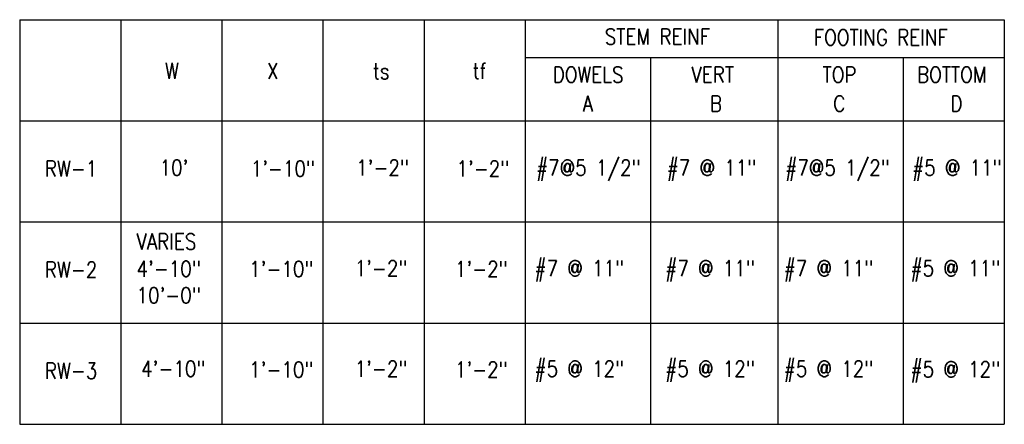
# Model space of a CAD drawing. Header units: inches. Extents: x 1837 to 2195, y 8687 to 9001.
# Tile 11 of 11: x 2102 to 2195, y 8912 to 8950. Entities that reach past the tile are written whole.
import ezdxf

# ---------------------------------------------------------------- set-up
doc = ezdxf.new("R2010")
doc.units = ezdxf.units.IN
doc.header["$MEASUREMENT"] = 0
doc.layers.add('COM-TBL-LINE', color=4, linetype='CONTINUOUS')
doc.layers.add('COM-TBL-TXT', color=6, linetype='CONTINUOUS')
doc.styles.add('TIGHT', font='SIMPLEX.SHX', dxfattribs={"width": 0.85})

msp = doc.modelspace()

# ---------------------------------------------------------------- linework, layer by layer
at = {"layer": 'COM-TBL-LINE'}
for p, q in [((2101.67, 8950.332), (2195.186, 8950.332)), ((2101.67, 8950.332), (2101.67, 8911.932)), ((2111.27, 8950.332), (2111.27, 8911.932)), ((2120.87, 8950.332), (2120.87, 8911.932)), ((2130.47, 8950.332), (2130.47, 8911.932)), ((2140.07, 8950.332), (2140.07, 8911.932)), ((2149.67, 8950.332), (2149.67, 8911.932)), ((2173.67, 8950.332), (2173.67, 8911.932)), ((2195.186, 8950.332), (2195.186, 8911.932)), ((2149.67, 8946.732), (2195.186, 8946.732)), ((2161.586, 8946.732), (2161.586, 8911.932)), ((2185.586, 8946.732), (2185.586, 8911.932)), ((2101.67, 8940.732), (2195.186, 8940.732)), ((2101.67, 8931.132), (2195.186, 8931.132)), ((2101.67, 8921.532), (2195.186, 8921.532)), ((2101.67, 8911.932), (2195.186, 8911.932))]:
    msp.add_line(p, q, dxfattribs=at)

# ---------------------------------------------------------------- texts
at = {"layer": 'COM-TBL-TXT', "style": 'TIGHT', "width": 0.85}
for s, p in [('STEM REINF', (2157.245, 8947.973)), ('FOOTING REINF', (2177.094, 8947.897)), ('W', (2115.484, 8944.735)), ('X', (2125.176, 8944.721)), ('ts', (2135.211, 8944.695)), ('tf', (2144.693, 8944.719)), ('DOWELS', (2152.301, 8944.366)), ('VERT', (2165.475, 8944.366)), ('TOP', (2177.925, 8944.366)), ('BOTTOM', (2186.9, 8944.366)), ('   A', (2152.301, 8941.619)), ('  B', (2165.475, 8941.619)), ('C', (2178.938, 8941.619)), ('D', (2190.066, 8941.619)), ('RW-1', (2104.068, 8935.453)), ("10'", (2114.956, 8935.532)), ('1\'-10"', (2123.612, 8935.453)), ('1\'-2"', (2133.631, 8935.532)), ('1\'-2"', (2143.156, 8935.453)), ('#7@5 1/2"', (2150.714, 8935.532)), ('#7 @ 11"', (2163.126, 8935.532)), ('#7@5 1/2"', (2174.38, 8935.532)), ('#5 @ 11"', (2186.426, 8935.532)), ('VARIES', (2112.768, 8928.528)), ('RW-2', (2104.068, 8925.853)), ('4\'-10"', (2112.768, 8925.936)), ('1\'-10"', (2123.467, 8925.912)), ('1\'-2"', (2133.486, 8925.991)), ('1\'-2"', (2143.011, 8925.912)), ('#7 @ 11"', (2150.569, 8925.991)), ('#7 @ 11"', (2162.981, 8925.991)), ('#7 @ 11"', (2174.235, 8925.991)), ('#5 @ 11"', (2186.282, 8925.991)), ('10\'-0"', (2112.768, 8923.428)), ('RW-3', (2104.068, 8916.253)), ('4\'-10"', (2113.207, 8916.45)), ('1\'-10"', (2123.467, 8916.371)), ('1\'-2"', (2133.486, 8916.45)), ('1\'-2"', (2143.011, 8916.371)), ('#5 @ 12"', (2150.569, 8916.45)), ('#5 @ 12"', (2162.981, 8916.45)), ('#5 @ 12"', (2174.235, 8916.45)), ('#5 @ 12"', (2186.282, 8916.407))]:
    msp.add_text(s, height=1.5, dxfattribs=at).set_placement(p)

doc.saveas('drawing.dxf')
